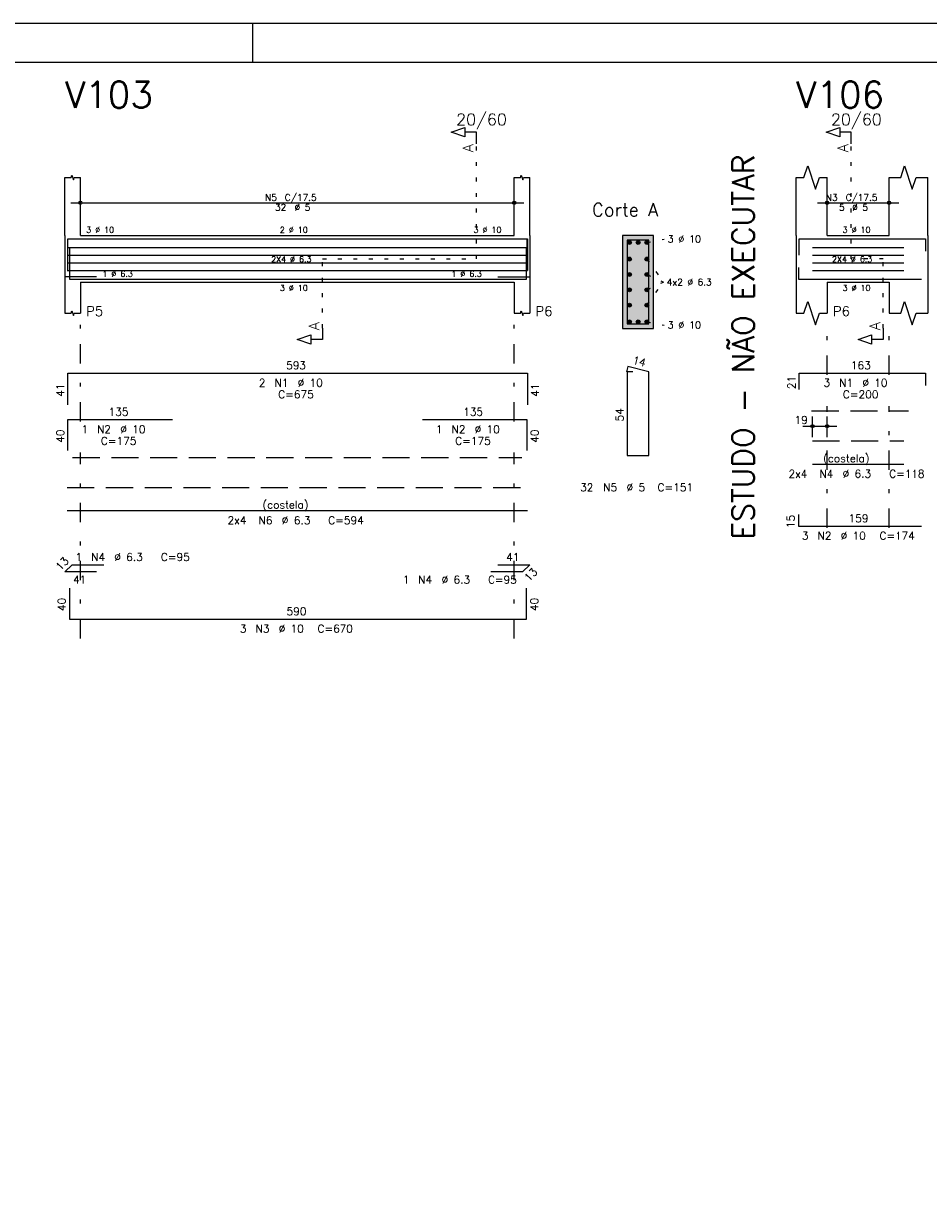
# Model space of a CAD drawing. Extents: x 0 to 84.1, y 0 to 59.4.
# Tile 5 of 6: x 41.2 to 64.5, y 29.1 to 59.4. Entities that reach past the tile are written whole.
import ezdxf

# ---------------------------------------------------------------- set-up
doc = ezdxf.new("R2010")
doc.units = 0
doc.header["$MEASUREMENT"] = 0
for name, pattern in [('ESTILO_TQS_0001', [1, 0.7, -0.3]), ('ESTILO_TQS_0002', [0.4, 0.1, -0.3]), ('ESTILO_TQS_0003', [1.5, 0.5, -0.4, 0.1, -0.5])]:
    doc.linetypes.add(name, pattern=pattern)
for name, color, linetype in [('1', 1, 'CONTINUOUS'), ('10', 10, 'CONTINUOUS'), ('2', 2, 'CONTINUOUS'), ('4', 4, 'CONTINUOUS'), ('6', 6, 'CONTINUOUS'), ('7', 7, 'CONTINUOUS')]:
    doc.layers.add(name, color=color, linetype=linetype)
doc.styles.get("Standard").update_dxf_attribs({"font": 'ROMANS.SHX'})

msp = doc.modelspace()

# ---------------------------------------------------------------- linework, layer by layer
at = {"layer": '1', "linetype": 'ESTILO_TQS_0002'}
for p, q in [((52.87627, 53.32), (52.87627, 56.29)), ((62.555, 53.32), (62.555, 56.29)), ((57.27627, 53.745), (57.72127, 53.83)), ((48.90127, 51.535), (48.90127, 53.32)), ((48.90127, 53.32), (52.87627, 53.32)), ((63.38, 53.32), (62.555, 53.32)), ((63.38, 51.535), (63.38, 53.32)), ((57.27627, 53.31448), (57.70627, 52.72)), ((57.27627, 52.91816), (57.70627, 52.72)), ((57.27627, 52.12552), (57.70627, 52.72)), ((57.27627, 52.52184), (57.70627, 52.72)), ((57.27627, 51.695), (57.72127, 51.61))]:
    msp.add_line(p, q, dxfattribs=at)
at = {"layer": '1', "linetype": 'ESTILO_TQS_0001'}
for p, q in [((61.53, 49.395), (64.03, 49.395)), ((42.45127, 48.195), (54.05127, 48.195))]:
    msp.add_line(p, q, dxfattribs=at)
at = {"layer": '1', "linetype": 'Continuous'}
for centre in [(56.82627, 53.745), (57.05127, 53.745), (57.27627, 53.745), (56.82627, 53.31448), (57.27627, 53.31448), (56.82627, 52.91816), (57.27627, 52.91816), (56.82627, 52.52184), (57.27627, 52.52184), (56.82627, 52.12552), (57.27627, 52.12552), (56.82627, 51.695), (57.05127, 51.695), (57.27627, 51.695)]:
    msp.add_circle(centre, 0.05, dxfattribs=at)
at = {"layer": '1', "color": 9, "linetype": 'Continuous'}
for points in [[(56.87627, 53.745), (56.80127, 53.788301), (56.779285, 53.762101)], [(56.87627, 53.745), (56.779285, 53.762101), (56.779285, 53.727899)], [(56.87627, 53.745), (56.779285, 53.727899), (56.80127, 53.701699)], [(56.87627, 53.745), (56.834952, 53.79424), (56.80127, 53.788301)], [(56.87627, 53.745), (56.80127, 53.701699), (56.834952, 53.69576)], [(56.87627, 53.745), (56.864572, 53.777139), (56.834952, 53.79424)], [(56.87627, 53.745), (56.834952, 53.69576), (56.864572, 53.712861)], [(56.87627, 53.745), (56.864572, 53.712861), (56.87627, 53.745)], [(57.10127, 53.745), (57.02627, 53.788301), (57.004285, 53.762101)], [(57.10127, 53.745), (57.004285, 53.762101), (57.004285, 53.727899)], [(57.10127, 53.745), (57.004285, 53.727899), (57.02627, 53.701699)], [(57.10127, 53.745), (57.059952, 53.79424), (57.02627, 53.788301)], [(57.10127, 53.745), (57.02627, 53.701699), (57.059952, 53.69576)], [(57.10127, 53.745), (57.089572, 53.777139), (57.059952, 53.79424)], [(57.10127, 53.745), (57.059952, 53.69576), (57.089572, 53.712861)], [(57.10127, 53.745), (57.089572, 53.712861), (57.10127, 53.745)], [(57.32627, 53.745), (57.25127, 53.788301), (57.229285, 53.762101)], [(57.32627, 53.745), (57.229285, 53.762101), (57.229285, 53.727899)], [(57.32627, 53.745), (57.229285, 53.727899), (57.25127, 53.701699)], [(57.32627, 53.745), (57.284952, 53.79424), (57.25127, 53.788301)], [(57.32627, 53.745), (57.25127, 53.701699), (57.284952, 53.69576)], [(57.32627, 53.745), (57.314572, 53.777139), (57.284952, 53.79424)], [(57.32627, 53.745), (57.284952, 53.69576), (57.314572, 53.712861)], [(57.32627, 53.745), (57.314572, 53.712861), (57.32627, 53.745)], [(56.87627, 53.31448), (56.80127, 53.357781), (56.779285, 53.331581)], [(56.87627, 53.31448), (56.779285, 53.331581), (56.779285, 53.297379)], [(56.87627, 53.31448), (56.834952, 53.36372), (56.80127, 53.357781)], [(56.87627, 53.31448), (56.864572, 53.346619), (56.834952, 53.36372)], [(57.32627, 53.31448), (57.25127, 53.357781), (57.229285, 53.331581)], [(57.32627, 53.31448), (57.229285, 53.331581), (57.229285, 53.297379)], [(57.32627, 53.31448), (57.284952, 53.36372), (57.25127, 53.357781)], [(57.32627, 53.31448), (57.314572, 53.346619), (57.284952, 53.36372)], [(56.87627, 53.31448), (56.779285, 53.297379), (56.80127, 53.271179)], [(56.87627, 53.31448), (56.80127, 53.271179), (56.834952, 53.26524)], [(56.87627, 53.31448), (56.834952, 53.26524), (56.864572, 53.282341)], [(56.87627, 53.31448), (56.864572, 53.282341), (56.87627, 53.31448)], [(57.32627, 53.31448), (57.229285, 53.297379), (57.25127, 53.271179)], [(57.32627, 53.31448), (57.25127, 53.271179), (57.284952, 53.26524)], [(57.32627, 53.31448), (57.284952, 53.26524), (57.314572, 53.282341)], [(57.32627, 53.31448), (57.314572, 53.282341), (57.32627, 53.31448)], [(56.87627, 52.91816), (56.80127, 52.961461), (56.779285, 52.935261)], [(56.87627, 52.91816), (56.779285, 52.935261), (56.779285, 52.901059)], [(56.87627, 52.91816), (56.779285, 52.901059), (56.80127, 52.874859)], [(56.87627, 52.91816), (56.834952, 52.9674), (56.80127, 52.961461)], [(56.87627, 52.91816), (56.80127, 52.874859), (56.834952, 52.86892)], [(56.87627, 52.91816), (56.864572, 52.950299), (56.834952, 52.9674)], [(56.87627, 52.91816), (56.834952, 52.86892), (56.864572, 52.886021)], [(56.87627, 52.91816), (56.864572, 52.886021), (56.87627, 52.91816)], [(57.32627, 52.91816), (57.25127, 52.961461), (57.229285, 52.935261)], [(57.32627, 52.91816), (57.229285, 52.935261), (57.229285, 52.901059)], [(57.32627, 52.91816), (57.229285, 52.901059), (57.25127, 52.874859)], [(57.32627, 52.91816), (57.284952, 52.9674), (57.25127, 52.961461)], [(57.32627, 52.91816), (57.25127, 52.874859), (57.284952, 52.86892)], [(57.32627, 52.91816), (57.314572, 52.950299), (57.284952, 52.9674)], [(57.32627, 52.91816), (57.284952, 52.86892), (57.314572, 52.886021)], [(57.32627, 52.91816), (57.314572, 52.886021), (57.32627, 52.91816)], [(56.87627, 52.52184), (56.80127, 52.565141), (56.779285, 52.538941)], [(56.87627, 52.52184), (56.779285, 52.538941), (56.779285, 52.504739)], [(56.87627, 52.52184), (56.779285, 52.504739), (56.80127, 52.478539)], [(56.87627, 52.52184), (56.834952, 52.57108), (56.80127, 52.565141)], [(56.87627, 52.52184), (56.80127, 52.478539), (56.834952, 52.4726)], [(56.87627, 52.52184), (56.864572, 52.553979), (56.834952, 52.57108)], [(56.87627, 52.52184), (56.834952, 52.4726), (56.864572, 52.489701)], [(56.87627, 52.52184), (56.864572, 52.489701), (56.87627, 52.52184)], [(57.32627, 52.52184), (57.25127, 52.565141), (57.229285, 52.538941)], [(57.32627, 52.52184), (57.229285, 52.538941), (57.229285, 52.504739)], [(57.32627, 52.52184), (57.229285, 52.504739), (57.25127, 52.478539)], [(57.32627, 52.52184), (57.284952, 52.57108), (57.25127, 52.565141)], [(57.32627, 52.52184), (57.25127, 52.478539), (57.284952, 52.4726)], [(57.32627, 52.52184), (57.314572, 52.553979), (57.284952, 52.57108)], [(57.32627, 52.52184), (57.284952, 52.4726), (57.314572, 52.489701)], [(57.32627, 52.52184), (57.314572, 52.489701), (57.32627, 52.52184)], [(56.87627, 52.12552), (56.80127, 52.168821), (56.779285, 52.142621)], [(56.87627, 52.12552), (56.779285, 52.142621), (56.779285, 52.108419)], [(56.87627, 52.12552), (56.779285, 52.108419), (56.80127, 52.082219)], [(56.87627, 52.12552), (56.834952, 52.17476), (56.80127, 52.168821)], [(56.87627, 52.12552), (56.80127, 52.082219), (56.834952, 52.07628)], [(56.87627, 52.12552), (56.864572, 52.157659), (56.834952, 52.17476)], [(56.87627, 52.12552), (56.834952, 52.07628), (56.864572, 52.093381)], [(56.87627, 52.12552), (56.864572, 52.093381), (56.87627, 52.12552)], [(57.32627, 52.12552), (57.25127, 52.168821), (57.229285, 52.142621)], [(57.32627, 52.12552), (57.229285, 52.142621), (57.229285, 52.108419)], [(57.32627, 52.12552), (57.229285, 52.108419), (57.25127, 52.082219)], [(57.32627, 52.12552), (57.284952, 52.17476), (57.25127, 52.168821)], [(57.32627, 52.12552), (57.25127, 52.082219), (57.284952, 52.07628)], [(57.32627, 52.12552), (57.314572, 52.157659), (57.284952, 52.17476)], [(57.32627, 52.12552), (57.284952, 52.07628), (57.314572, 52.093381)], [(57.32627, 52.12552), (57.314572, 52.093381), (57.32627, 52.12552)], [(56.87627, 51.695), (56.80127, 51.738301), (56.779285, 51.712101)], [(56.87627, 51.695), (56.779285, 51.712101), (56.779285, 51.677899)], [(56.87627, 51.695), (56.779285, 51.677899), (56.80127, 51.651699)], [(56.87627, 51.695), (56.834952, 51.74424), (56.80127, 51.738301)], [(56.87627, 51.695), (56.80127, 51.651699), (56.834952, 51.64576)], [(56.87627, 51.695), (56.864572, 51.727139), (56.834952, 51.74424)], [(56.87627, 51.695), (56.834952, 51.64576), (56.864572, 51.662861)], [(56.87627, 51.695), (56.864572, 51.662861), (56.87627, 51.695)], [(57.10127, 51.695), (57.02627, 51.738301), (57.004285, 51.712101)], [(57.10127, 51.695), (57.004285, 51.712101), (57.004285, 51.677899)], [(57.10127, 51.695), (57.004285, 51.677899), (57.02627, 51.651699)], [(57.10127, 51.695), (57.059952, 51.74424), (57.02627, 51.738301)], [(57.10127, 51.695), (57.02627, 51.651699), (57.059952, 51.64576)], [(57.10127, 51.695), (57.089572, 51.727139), (57.059952, 51.74424)], [(57.10127, 51.695), (57.059952, 51.64576), (57.089572, 51.662861)], [(57.10127, 51.695), (57.089572, 51.662861), (57.10127, 51.695)], [(57.32627, 51.695), (57.25127, 51.738301), (57.229285, 51.712101)], [(57.32627, 51.695), (57.229285, 51.712101), (57.229285, 51.677899)], [(57.32627, 51.695), (57.229285, 51.677899), (57.25127, 51.651699)], [(57.32627, 51.695), (57.284952, 51.74424), (57.25127, 51.738301)], [(57.32627, 51.695), (57.25127, 51.651699), (57.284952, 51.64576)], [(57.32627, 51.695), (57.314572, 51.727139), (57.284952, 51.74424)], [(57.32627, 51.695), (57.284952, 51.64576), (57.314572, 51.662861)], [(57.32627, 51.695), (57.314572, 51.662861), (57.32627, 51.695)]]:
    msp.add_solid(points, dxfattribs=at)
at = {"layer": '10', "color": 9, "linetype": 'Continuous'}
for points in [[(57.45127, 51.52), (57.45127, 53.92), (56.65127, 53.92)], [(57.45127, 51.52), (56.65127, 53.92), (56.65127, 51.52)], [(57.45127, 51.52), (56.65127, 51.52), (57.45127, 51.52)]]:
    msp.add_solid(points, dxfattribs=at)
at = {"layer": '2', "linetype": 'Continuous'}
for p, q in [((84.100006, 59.400002), (0, 59.400002)), ((47.100006, 58.400002), (47.100006, 59.400002)), ((42.25127, 53.92), (42.25127, 55.42)), ((42.65127, 53.92), (42.65127, 55.42)), ((53.85127, 53.92), (53.85127, 55.42)), ((54.25127, 53.92), (54.25127, 55.42)), ((61.13, 53.92), (61.13, 55.42)), ((61.93, 53.92), (61.93, 55.42)), ((63.53, 53.92), (63.53, 55.42)), ((64.53, 53.92), (64.53, 55.42)), ((42.65127, 54.5), (42.65127, 55.02)), ((53.85127, 54.5), (53.85127, 55.02)), ((61.93, 54.5), (61.93, 55.02)), ((63.53, 54.5), (63.53, 55.02)), ((42.40127, 54.77), (54.10127, 54.77)), ((61.68, 54.77), (63.78, 54.77)), ((42.65127, 54.25), (42.65127, 54.25)), ((53.85127, 54.25), (53.85127, 54.25)), ((61.93, 54.25), (61.93, 54.25)), ((63.53, 54.25), (63.53, 54.25)), ((42.25127, 53.92), (42.25127, 52.72)), ((42.65127, 53.92), (53.85127, 53.92)), ((54.25127, 53.92), (54.25127, 52.72)), ((57.45127, 53.92), (56.65127, 53.92)), ((56.65127, 53.92), (56.65127, 51.52)), ((57.45127, 51.52), (57.45127, 53.92)), ((61.13, 53.92), (61.13, 52.72)), ((61.93, 53.92), (63.53, 53.92)), ((64.53, 53.92), (64.53, 52.72)), ((42.25127, 52.72), (42.25127, 51.92)), ((42.65127, 52.72), (53.85127, 52.72)), ((42.65127, 52.72), (42.65127, 51.92)), ((53.85127, 52.72), (53.85127, 51.92)), ((54.25127, 52.72), (54.25127, 51.92)), ((61.13, 52.72), (61.13, 51.92)), ((61.93, 52.72), (63.53, 52.72)), ((61.93, 52.72), (61.93, 51.92)), ((63.53, 52.72), (63.53, 51.92)), ((64.53, 52.72), (64.53, 51.92)), ((56.65127, 51.52), (57.45127, 51.52)), ((61.552, 48.72), (61.552, 49.25)), ((61.93, 48.72), (61.93, 49.25)), ((61.302, 49), (62.18, 49)), ((61.552, 48.62), (61.552, 48.62)), ((61.93, 48.62), (61.93, 48.62))]:
    msp.add_line(p, q, dxfattribs=at)
at = {"layer": '2', "linetype": 'ESTILO_TQS_0003'}
for p, q in [((42.65127, 49.122), (42.65127, 51.62)), ((53.85127, 49.122), (53.85127, 51.62)), ((61.93, 50.322), (61.93, 51.62)), ((63.53, 50.322), (63.53, 51.62)), ((61.93, 46.372), (61.93, 49.518)), ((63.53, 46.372), (63.53, 49.518)), ((42.65127, 43.52), (42.65127, 48.318)), ((53.85127, 43.52), (53.85127, 48.318))]:
    msp.add_line(p, q, dxfattribs=at)
at = {"layer": '2', "linetype": 'Continuous'}
for points in [[(83.100006, 1), (2.5, 1), (2.5, 58.400002), (83.100006, 58.400002), (83.100006, 1)], [(52.87627, 56.29), (52.87627, 56.59), (52.57627, 56.59), (52.57627, 56.47), (52.22627, 56.59), (52.57627, 56.71), (52.57627, 56.59)], [(62.555, 56.29), (62.555, 56.59), (62.255, 56.59), (62.255, 56.47), (61.905, 56.59), (62.255, 56.71), (62.255, 56.59)], [(42.25127, 55.42), (42.41127, 55.42), (42.43127, 55.48), (42.47127, 55.36), (42.49127, 55.42), (42.65127, 55.42)], [(53.85127, 55.42), (54.01127, 55.42), (54.03127, 55.48), (54.07127, 55.36), (54.09127, 55.42), (54.25127, 55.42)], [(61.13, 55.42), (61.33, 55.42), (61.43, 55.72), (61.63, 55.12), (61.73, 55.42), (61.93, 55.42)], [(63.53, 55.42), (63.83, 55.42), (63.93, 55.72), (64.13, 55.12), (64.23, 55.42), (64.53, 55.42)], [(61.13, 51.92), (61.33, 51.92), (61.43, 52.22), (61.63, 51.62), (61.73, 51.92), (61.93, 51.92)], [(63.53, 51.92), (63.83, 51.92), (63.93, 52.22), (64.13, 51.62), (64.23, 51.92), (64.53, 51.92)], [(42.25127, 51.92), (42.41127, 51.92), (42.43127, 51.98), (42.47127, 51.86), (42.49127, 51.92), (42.65127, 51.92)], [(53.85127, 51.92), (54.01127, 51.92), (54.03127, 51.98), (54.07127, 51.86), (54.09127, 51.92), (54.25127, 51.92)], [(48.90127, 51.535), (48.90127, 51.235), (48.60127, 51.235), (48.60127, 51.115), (48.25127, 51.235), (48.60127, 51.355), (48.60127, 51.235)], [(63.38, 51.535), (63.38, 51.235), (63.08, 51.235), (63.08, 51.115), (62.73, 51.235), (63.08, 51.355), (63.08, 51.235)]]:
    msp.add_lwpolyline(points, dxfattribs=at)
for centre, radius in [((42.65127, 54.77), 0.041625), ((42.65127, 54.77), 0.02075), ((53.85127, 54.77), 0.041625), ((53.85127, 54.77), 0.02075), ((61.93, 54.77), 0.041625), ((61.93, 54.77), 0.02075), ((63.53, 54.77), 0.041625), ((63.53, 54.77), 0.02075), ((61.552, 49), 0.04), ((61.552, 49), 0.02), ((61.93, 49), 0.04), ((61.93, 49), 0.02)]:
    msp.add_circle(centre, radius, dxfattribs=at)
at = {"layer": '4', "linetype": 'Continuous'}
for p, q in [((42.33127, 53.02), (42.33127, 53.84)), ((42.33127, 53.84), (54.19127, 53.84)), ((42.33127, 53.04), (42.33127, 53.84)), ((42.33127, 53.84), (45.03127, 53.84)), ((51.48127, 53.84), (54.18127, 53.84)), ((54.18127, 53.84), (54.18127, 53.04)), ((54.19127, 53.84), (54.19127, 53.02)), ((61.21, 53.42), (61.21, 53.84)), ((61.21, 53.84), (64.47, 53.84)), ((64.47, 53.84), (64.47, 53.52)), ((42.31127, 53.61724), (54.19167, 53.61724)), ((42.31127, 53.41908), (54.19167, 53.41908)), ((42.37127, 53.6), (42.37127, 52.8)), ((54.17127, 52.8), (54.17127, 53.6)), ((61.552, 53.61724), (63.9084, 53.61724)), ((61.552, 53.41908), (63.9084, 53.41908)), ((42.31127, 53.22092), (54.19167, 53.22092)), ((42.31127, 53.02276), (54.19167, 53.02276)), ((61.19, 53.1), (61.19, 52.8)), ((61.552, 53.22092), (63.9084, 53.22092)), ((61.552, 53.02276), (63.9084, 53.02276)), ((43.07127, 52.86), (42.25127, 52.86)), ((42.37127, 52.8), (54.17127, 52.8)), ((53.43127, 52.86), (54.25127, 52.86)), ((61.19, 52.8), (64.37, 52.8))]:
    msp.add_line(p, q, dxfattribs=at)
msp.add_lwpolyline([(56.77127, 53.8), (56.77127, 51.64), (57.33127, 51.64), (57.33127, 53.8), (56.77127, 53.8)], dxfattribs=at)
at = {"layer": '6', "linetype": 'Continuous'}
for p, q in [((42.33127, 49.55), (42.33127, 50.37)), ((42.33127, 50.37), (54.19127, 50.37)), ((54.19127, 50.37), (54.19127, 49.55)), ((56.789052, 50.54), (56.754052, 50.404446)), ((56.91127, 50.4), (56.77127, 50.4)), ((56.77127, 50.4), (56.77127, 48.24)), ((57.33127, 50.4), (56.789052, 50.54)), ((57.33127, 48.24), (57.33127, 50.4)), ((61.21, 49.95), (61.21, 50.37)), ((61.21, 50.37), (64.47, 50.37)), ((64.47, 50.37), (64.47, 50.05)), ((42.33127, 48.37), (42.33127, 49.17)), ((42.33127, 49.17), (45.03127, 49.17)), ((51.48127, 49.17), (54.18127, 49.17)), ((54.18127, 49.17), (54.18127, 48.37)), ((56.77127, 48.24), (57.33127, 48.24)), ((61.552, 48.02), (63.9084, 48.02)), ((42.31127, 46.82), (54.19167, 46.82)), ((61.19, 46.72), (61.19, 46.42)), ((61.19, 46.42), (64.37, 46.42)), ((42.25127, 45.236152), (42.435118, 45.42)), ((43.07127, 45.236152), (42.25127, 45.236152)), ((42.435118, 45.42), (43.255118, 45.42)), ((54.067422, 45.236152), (53.247422, 45.236152)), ((53.43127, 45.42), (54.25127, 45.42)), ((54.25127, 45.42), (54.067422, 45.236152)), ((42.37127, 44.82), (42.37127, 44.02)), ((54.17127, 44.02), (54.17127, 44.82)), ((42.37127, 44.02), (54.17127, 44.02))]:
    msp.add_line(p, q, dxfattribs=at)
at = {"layer": '6', "linetype": 'ESTILO_TQS_0001'}
for p, q in [((61.552, 48.62), (63.9084, 48.62)), ((42.31127, 47.42), (54.19167, 47.42))]:
    msp.add_line(p, q, dxfattribs=at)

# ---------------------------------------------------------------- texts
at = {"layer": '2', "linetype": 'Continuous'}
for s, height, p in [('20/60', 0.3, (52.35127, 56.77)), ('20/60', 0.3, (62.03, 56.77)), ('N5', 0.17, (47.41827, 54.821)), ('C/17.5', 0.17, (47.92827, 54.821)), ('N3', 0.17, (61.897, 54.821)), ('C/17.5', 0.17, (62.407, 54.821)), ('32', 0.17, (47.67327, 54.566)), ('%%c 5', 0.17, (48.18327, 54.566)), ('Corte A', 0.34, (55.86127, 54.42)), ('5', 0.17, (62.237, 54.566)), ('%%c 5', 0.17, (62.577, 54.566)), ('3 %%c 10', 0.15, (42.80127, 53.995)), ('2 %%c 10', 0.15, (47.80127, 53.995)), ('3 %%c 10', 0.15, (52.80127, 53.995)), ('3 %%c 10', 0.18, (57.81127, 53.74)), ('3 %%c 10', 0.15, (62.33, 53.995)), ('2X4 %%c 6.3', 0.15, (47.57647, 53.23592)), ('2X4 %%c 6.3', 0.15, (62.0552, 53.23592)), ('1 %%c 6.3', 0.15, (43.22127, 52.86)), ('1 %%c 6.3', 0.15, (52.23127, 52.86)), ('4x2 %%c 6.3', 0.17, (57.79127, 52.635)), ('3 %%c 10', 0.15, (47.80127, 52.495)), ('3 %%c 10', 0.15, (62.33, 52.495)), ('P5', 0.25, (42.80127, 51.845)), ('P6', 0.25, (54.40127, 51.845)), ('P6', 0.25, (62.08, 51.845)), ('3 %%c 10', 0.18, (57.81127, 51.52)), ('593', 0.2, (47.96127, 50.47)), ('163', 0.2, (62.54, 50.47)), ('2', 0.2, (47.26127, 50.02)), ('N1', 0.2, (47.66127, 50.02)), ('%%c 10', 0.2, (48.26127, 50.02)), ('3', 0.2, (61.84, 50.02)), ('N1', 0.2, (62.24, 50.02)), ('%%c 10', 0.2, (62.84, 50.02)), ('C=675', 0.2, (47.76127, 49.72)), ('C=200', 0.2, (62.34, 49.72)), ('135', 0.2, (43.38127, 49.27)), ('135', 0.2, (52.53127, 49.27)), ('19', 0.2, (61.085333, 49.06)), ('1', 0.2, (42.68127, 48.82)), ('N2', 0.2, (43.08127, 48.82)), ('%%c 10', 0.2, (43.68127, 48.82)), ('1', 0.2, (51.83127, 48.82)), ('N2', 0.2, (52.23127, 48.82)), ('%%c 10', 0.2, (52.83127, 48.82)), ('C=175', 0.2, (43.18127, 48.52)), ('C=175', 0.2, (52.33127, 48.52)), ('(costela)', 0.2, (61.8302, 48.07)), ('2x4', 0.2, (60.9302, 47.67)), ('N4', 0.2, (61.7302, 47.67)), ('%%c 6.3', 0.2, (62.3302, 47.67)), ('C=118', 0.2, (63.5302, 47.67)), ('32', 0.2, (55.55127, 47.32)), ('N5', 0.2, (56.15127, 47.32)), ('%%c 5', 0.2, (56.75127, 47.32)), ('C=151', 0.2, (57.55127, 47.32)), ('(costela)', 0.2, (47.35147, 46.87)), ('2x4', 0.2, (46.45147, 46.47)), ('N6', 0.2, (47.25147, 46.47)), ('%%c 6.3', 0.2, (47.85147, 46.47)), ('C=594', 0.2, (49.05147, 46.47)), ('159', 0.2, (62.48, 46.52)), ('3', 0.2, (61.28, 46.07)), ('N2', 0.2, (61.68, 46.07)), ('%%c 10', 0.2, (62.28, 46.07)), ('C=174', 0.2, (63.28, 46.07)), ('1', 0.2, (42.527042, 45.52)), ('N4', 0.2, (42.927042, 45.52)), ('%%c 6.3', 0.2, (43.527042, 45.52)), ('C=95', 0.2, (44.727042, 45.52)), ('41', 0.2, (53.64127, 45.52)), ('%%c 6.3', 0.2, (51.975498, 44.936152)), ('C=95', 0.2, (53.175498, 44.936152)), ('41', 0.2, (42.46127, 44.936152)), ('1', 0.2, (50.975498, 44.936152)), ('N4', 0.2, (51.375498, 44.936152)), ('590', 0.2, (47.97127, 44.12)), ('3', 0.2, (46.77127, 43.67)), ('N3', 0.2, (47.17127, 43.67)), ('%%c 10', 0.2, (47.77127, 43.67)), ('C=670', 0.2, (48.77127, 43.67))]:
    msp.add_text(s, height=height, dxfattribs=at).set_placement(p)
for s, height, rotation, p in [('A', 0.272, 90, (52.79467, 56.0724)), ('A', 0.272, 90, (62.4734, 56.0724)), ('ESTUDO - NÃO EXECUTAR', 0.563333, 90, (60.045, 46.07)), ('A', 0.272, 90, (48.81967, 51.4806)), ('A', 0.272, 90, (63.2984, 51.4806)), ('14', 0.2, 345.522488, (56.891512, 50.616825)), ('41', 0.2, 90, (42.23127, 49.76)), ('41', 0.2, 90, (54.49127, 49.76)), ('21', 0.2, 90, (61.11, 49.96)), ('54', 0.2, 90, (56.67127, 49.12)), ('40', 0.2, 90, (42.23127, 48.57)), ('40', 0.2, 90, (54.48127, 48.57)), ('15', 0.2, 90, (61.09, 46.37)), ('13', 0.2, 45, (42.131062, 45.257365)), ('13', 0.2, 45, (54.230057, 44.974523)), ('40', 0.2, 90, (42.27127, 44.22)), ('40', 0.2, 90, (54.47127, 44.22))]:
    msp.add_text(s, height=height, rotation=rotation, dxfattribs=at).set_placement(p)
at = {"layer": '7', "linetype": 'Continuous'}
for s, p in [('V103', (42.25127, 57.22)), ('V106', (61.13, 57.22))]:
    msp.add_text(s, height=0.68, dxfattribs=at).set_placement(p)

doc.saveas('drawing.dxf')
